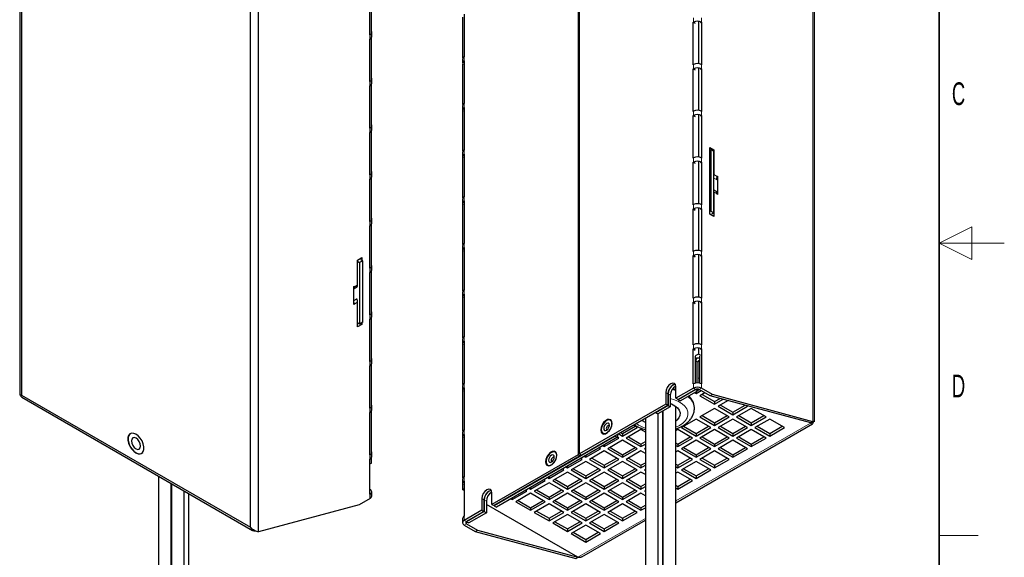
# Model space of a CAD drawing. Header units: millimetres. Extents: x 5 to 418, y 2 to 292.
# Tile 11 of 20: x 267 to 418, y 99 to 182. Entities that reach past the tile are written whole.
import ezdxf

# ---------------------------------------------------------------- set-up
doc = ezdxf.new("R2010")
doc.units = ezdxf.units.MM
doc.layers.add('SLD-0', color=7, linetype='Continuous')
doc.styles.add('SLDTEXTSTYLE0', font='TXT', dxfattribs={"width": 0.605})

msp = doc.modelspace()

# ---------------------------------------------------------------- linework, layer by layer
at = {"color": 7, "linetype": 'Continuous', "lineweight": 25}
for p, q in [((352.4499, 223.3808), (352.4499, 114.6829)), ((352.6758, 114.8133), (352.6758, 223.5112)), ((266.5789, 219.8176), (266.5789, 123.8577)), ((266.8367, 219.0992), (266.8367, 123.8579)), ((388.8267, 119.7614), (388.8267, 215.7213)), ((302.0789, 103.513), (302.0789, 198.7543)), ((303.3234, 102.7944), (303.3234, 199.4729)), ((320.4495, 179.3109), (320.4495, 185.8432)), ((320.6618, 179.5967), (320.6618, 186.0267)), ((334.7438, 175.7661), (334.7438, 182.0328)), ((334.9561, 182.4819), (334.9561, 175.9496)), ((370.1696, 181.2535), (370.1839, 181.2618)), ((370.1696, 174.7212), (370.1696, 181.2535)), ((370.1696, 181.2535), (370.4524, 181.0903)), ((370.9476, 181.3761), (370.9476, 174.8717)), ((371.4428, 181.2535), (371.3014, 181.1719)), ((371.4285, 181.2618), (371.4428, 181.2535)), ((371.4428, 181.2535), (371.4428, 174.7212)), ((320.4638, 179.3191), (320.4495, 179.3274)), ((320.4638, 179.3191), (320.4495, 179.3109)), ((320.4638, 178.6659), (320.4638, 179.3191)), ((320.6618, 172.4112), (320.6618, 178.8411)), ((320.7216, 179.0251), (320.7216, 179.6784)), ((320.4495, 178.6576), (320.4638, 178.6659)), ((320.4495, 172.1253), (320.4495, 178.6576)), ((334.9561, 175.9496), (334.9417, 175.9413)), ((334.684, 175.5821), (334.684, 174.9288)), ((334.7438, 168.5805), (334.7438, 174.8472)), ((334.9417, 175.2881), (334.9561, 175.2963)), ((334.9561, 175.2963), (334.9561, 168.764)), ((370.1839, 174.7295), (370.1696, 174.7212)), ((370.9476, 174.1906), (370.9476, 167.6861)), ((371.4428, 174.7212), (371.4285, 174.7295)), ((370.1696, 174.068), (370.1839, 174.0763)), ((370.1696, 167.5357), (370.1696, 174.068)), ((370.1696, 174.068), (370.4524, 173.9047)), ((371.4428, 174.068), (371.3014, 173.9863)), ((371.4285, 174.0763), (371.4428, 174.068)), ((371.4428, 174.068), (371.4428, 167.5357)), ((320.4638, 172.1336), (320.4495, 172.1419)), ((320.4638, 172.1336), (320.4495, 172.1253)), ((320.4495, 171.4721), (320.4638, 171.4804)), ((320.4495, 164.9397), (320.4495, 171.4721)), ((320.4638, 171.4804), (320.4638, 172.1336)), ((320.6618, 165.2256), (320.6618, 171.6556)), ((320.7216, 171.8396), (320.7216, 172.4928)), ((334.684, 168.3965), (334.684, 167.7433)), ((334.9561, 168.764), (334.9417, 168.7557)), ((334.9417, 168.1025), (334.9561, 168.1108)), ((334.9561, 168.1108), (334.9561, 161.5784)), ((334.7438, 161.395), (334.7438, 167.6616)), ((370.1839, 167.5439), (370.1696, 167.5357)), ((370.1696, 166.8824), (370.1839, 166.8907)), ((370.1696, 160.3501), (370.1696, 166.8824)), ((370.1696, 166.8824), (370.4524, 166.7191)), ((370.9476, 167.005), (370.9476, 160.5006)), ((371.4428, 166.8824), (371.3014, 166.8008)), ((371.4428, 167.5357), (371.4285, 167.5439)), ((371.4285, 166.8907), (371.4428, 166.8824)), ((371.4428, 166.8824), (371.4428, 160.3501)), ((320.7216, 164.654), (320.7216, 165.3072)), ((320.4638, 164.948), (320.4495, 164.9563)), ((320.4638, 164.948), (320.4495, 164.9397)), ((320.4495, 164.2865), (320.4638, 164.2948)), ((320.4495, 157.7542), (320.4495, 164.2865)), ((320.4638, 164.2948), (320.4638, 164.948)), ((320.6618, 158.04), (320.6618, 164.47)), ((334.684, 161.2109), (334.684, 160.5577)), ((334.9561, 161.5784), (334.9417, 161.5702)), ((334.9417, 160.9169), (334.9561, 160.9252)), ((334.9561, 160.9252), (334.9561, 154.3929)), ((372.7014, 161.9915), (373.352, 161.6159)), ((372.7014, 151.7031), (372.7014, 161.9915)), ((372.7014, 161.5832), (372.8429, 161.6648)), ((372.8429, 161.6648), (372.8429, 152.193)), ((372.8429, 161.6648), (373.3237, 161.3873)), ((373.352, 161.6159), (373.2106, 161.5343)), ((373.3237, 151.9154), (373.3237, 161.3873)), ((373.352, 161.6159), (373.352, 157.7988)), ((334.7438, 154.2094), (334.7438, 160.4761)), ((370.1839, 160.3584), (370.1696, 160.3501)), ((370.1696, 159.6969), (370.1839, 159.7051)), ((370.1696, 153.1645), (370.1696, 159.6969)), ((370.1696, 159.6969), (370.4524, 159.5336)), ((370.9476, 159.8194), (370.9476, 153.315)), ((371.4428, 159.6969), (371.3014, 159.6152)), ((371.4428, 160.3501), (371.4285, 160.3584)), ((371.4285, 159.7051), (371.4428, 159.6969)), ((371.4428, 159.6969), (371.4428, 153.1645)), ((320.4638, 157.7625), (320.4495, 157.7707)), ((320.4638, 157.7625), (320.4495, 157.7542)), ((320.4638, 157.1092), (320.4638, 157.7625)), ((320.7216, 157.4685), (320.7216, 158.1217)), ((373.9177, 157.5333), (373.8467, 157.4923)), ((373.847, 157.5741), (373.9177, 157.5333)), ((373.847, 157.5131), (373.847, 157.5741)), ((373.9177, 157.5333), (373.9177, 154.757)), ((320.4495, 157.101), (320.4638, 157.1092)), ((320.4495, 150.5686), (320.4495, 157.101)), ((320.6618, 150.8545), (320.6618, 157.2844)), ((373.7055, 156.9709), (373.7314, 157.0293)), ((373.352, 155.1446), (373.352, 151.3275)), ((373.7314, 155.2092), (373.7055, 155.2377)), ((373.847, 154.7978), (373.847, 154.8588)), ((373.9177, 154.757), (373.847, 154.7978)), ((334.684, 154.0254), (334.684, 153.3722)), ((334.7438, 147.0238), (334.7438, 153.2905)), ((334.9561, 154.3929), (334.9417, 154.3846)), ((334.9417, 153.7314), (334.9561, 153.7397)), ((334.9561, 153.7397), (334.9561, 147.2073)), ((370.1839, 153.1728), (370.1696, 153.1645)), ((371.4428, 153.1645), (371.4285, 153.1728)), ((370.1696, 152.5113), (370.1839, 152.5196)), ((370.1696, 145.979), (370.1696, 152.5113)), ((370.1696, 152.5113), (370.4524, 152.348)), ((370.9476, 152.6339), (370.9476, 146.1295)), ((371.4428, 152.5113), (371.3014, 152.4297)), ((371.4285, 152.5196), (371.4428, 152.5113)), ((371.4428, 152.5113), (371.4428, 145.979)), ((372.8429, 152.193), (372.7014, 152.1113)), ((373.352, 151.3275), (372.7014, 151.7031)), ((372.8429, 152.193), (373.3237, 151.9154)), ((373.0409, 151.7521), (373.3237, 151.9154)), ((320.4638, 150.5769), (320.4495, 150.5852)), ((320.4638, 150.5769), (320.4495, 150.5686)), ((320.4495, 149.9154), (320.4638, 149.9237)), ((320.4495, 143.3831), (320.4495, 149.9154)), ((320.4638, 149.9237), (320.4638, 150.5769)), ((320.6618, 143.6689), (320.6618, 150.0989)), ((320.7216, 150.2829), (320.7216, 150.9361)), ((334.9561, 147.2073), (334.9417, 147.199)), ((334.684, 146.8398), (334.684, 146.1866)), ((334.7438, 139.8383), (334.7438, 146.105)), ((334.9417, 146.5458), (334.9561, 146.5541)), ((334.9561, 146.5541), (334.9561, 140.0218)), ((370.1839, 145.9873), (370.1696, 145.979)), ((370.9476, 145.4483), (370.9476, 138.9439)), ((371.4428, 145.979), (371.4285, 145.9873)), ((318.5403, 144.6489), (319.1909, 145.0244)), ((318.5403, 140.8318), (318.5403, 144.6489)), ((318.5686, 144.4202), (318.8514, 144.2569)), ((319.3323, 144.5345), (318.8514, 144.2569)), ((318.8514, 144.2569), (318.8514, 134.7851)), ((319.3323, 144.5345), (319.0494, 144.6978)), ((319.1909, 145.0244), (319.1909, 144.6162)), ((319.3323, 135.0627), (319.3323, 144.5345)), ((370.1696, 145.3257), (370.1839, 145.334)), ((370.1696, 138.7934), (370.1696, 145.3257)), ((370.1696, 145.3257), (370.4524, 145.1625)), ((371.4428, 145.3257), (371.3014, 145.2441)), ((371.4285, 145.334), (371.4428, 145.3257)), ((371.4428, 145.3257), (371.4428, 138.7934)), ((320.4638, 143.3913), (320.4495, 143.3996)), ((320.4638, 143.3913), (320.4495, 143.3831)), ((320.4495, 142.7298), (320.4638, 142.7381)), ((320.4495, 136.1975), (320.4495, 142.7298)), ((320.4638, 142.7381), (320.4638, 143.3913)), ((320.6618, 136.4834), (320.6618, 142.9133)), ((320.7216, 143.0973), (320.7216, 143.7506)), ((318.0453, 140.5461), (318.5403, 140.8318)), ((317.9746, 140.5662), (318.0453, 140.6071)), ((317.9746, 137.79), (317.9746, 140.5662)), ((317.9746, 140.2216), (318.4248, 140.4814)), ((318.0453, 140.6071), (318.0453, 140.5461)), ((318.4248, 140.4814), (318.3989, 140.4529)), ((334.684, 139.6543), (334.684, 139.001)), ((334.9561, 140.0218), (334.9417, 140.0135)), ((334.9417, 139.3603), (334.9561, 139.3685)), ((334.9561, 139.3685), (334.9561, 132.8362)), ((317.9746, 138.4015), (318.4248, 138.6614)), ((318.0453, 137.8308), (317.9746, 137.8716)), ((318.0453, 137.8308), (317.9746, 137.79)), ((318.0453, 137.8918), (318.5403, 138.1776)), ((318.0453, 137.8918), (318.0453, 137.8308)), ((318.3989, 138.7197), (318.4248, 138.6614)), ((318.5403, 134.3605), (318.5403, 138.1776)), ((334.7438, 132.6527), (334.7438, 138.9194)), ((370.1839, 138.8017), (370.1696, 138.7934)), ((370.1696, 138.1402), (370.1839, 138.1485)), ((370.1696, 131.6079), (370.1696, 138.1402)), ((370.1696, 138.1402), (370.4524, 137.9769)), ((370.9476, 138.2628), (370.9476, 131.7583)), ((371.4428, 138.1402), (371.3014, 138.0585)), ((371.4428, 138.7934), (371.4285, 138.8017)), ((371.4285, 138.1485), (371.4428, 138.1402)), ((371.4428, 138.1402), (371.4428, 131.6079)), ((320.7216, 135.9118), (320.7216, 136.565)), ((318.8514, 134.7851), (318.5686, 134.9484)), ((319.3323, 135.0627), (318.8514, 134.7851)), ((319.1909, 134.736), (319.0494, 134.8177)), ((319.1909, 134.981), (319.1909, 134.736)), ((320.4638, 136.2058), (320.4495, 136.2141)), ((320.4638, 136.2058), (320.4495, 136.1975)), ((320.4495, 135.5443), (320.4638, 135.5526)), ((320.4495, 129.012), (320.4495, 135.5443)), ((320.4638, 135.5526), (320.4638, 136.2058)), ((320.6618, 129.2978), (320.6618, 135.7278)), ((319.1909, 134.736), (318.5403, 134.3605)), ((334.684, 132.4687), (334.684, 131.8155)), ((334.9561, 132.8362), (334.9417, 132.8279)), ((334.9417, 132.1747), (334.9561, 132.183)), ((334.9561, 132.183), (334.9561, 125.6507)), ((334.7438, 125.4672), (334.7438, 131.7338)), ((370.1839, 131.6161), (370.1696, 131.6079)), ((370.1696, 130.9546), (370.1839, 130.9629)), ((370.1696, 125.5655), (370.1696, 130.9546)), ((370.1696, 130.9546), (370.4524, 130.7913)), ((370.9476, 131.0772), (370.9476, 130.179)), ((371.4428, 130.9546), (371.3014, 130.873)), ((371.4428, 131.6079), (371.4285, 131.6161)), ((371.4285, 130.9629), (371.4428, 130.9546)), ((371.4428, 130.9546), (371.4428, 125.5655)), ((320.4638, 129.0202), (320.4495, 129.0285)), ((320.4638, 129.0202), (320.4495, 129.012)), ((320.4638, 128.367), (320.4638, 129.0202)), ((320.7216, 128.7262), (320.7216, 129.3794)), ((370.9476, 130.179), (370.4524, 129.8932)), ((370.509, 125.6927), (370.509, 129.8605)), ((370.7341, 129.5204), (370.509, 129.3904)), ((370.5518, 129.1174), (370.5518, 125.7009)), ((370.8913, 128.9215), (370.8913, 125.7202)), ((371.3014, 129.9748), (370.9476, 130.179)), ((371.1034, 129.8605), (371.1034, 125.6927)), ((320.4495, 128.3587), (320.4638, 128.367)), ((320.4495, 121.8264), (320.4495, 128.3587)), ((320.6618, 122.1122), (320.6618, 128.5422)), ((371.1034, 126.4152), (370.8913, 126.5377)), ((334.684, 125.2832), (334.684, 124.6299)), ((334.7438, 118.2816), (334.7438, 124.5483)), ((334.9561, 125.6507), (334.9417, 125.6424)), ((334.9417, 124.9891), (334.9561, 124.9974)), ((334.9561, 124.9974), (334.9561, 118.4651)), ((365.927, 124.2594), (365.927, 122.463)), ((367.0173, 124.846), (367.4826, 124.7195)), ((367.4826, 123.3611), (367.4826, 125.1574)), ((370.1839, 124.9205), (367.4826, 123.3611)), ((370.5234, 124.7246), (367.822, 123.1651)), ((370.5518, 124.7081), (367.8507, 123.1488)), ((370.8913, 124.5122), (368.1901, 122.9528)), ((370.1839, 125.5737), (370.1696, 125.5655)), ((370.3828, 124.2187), (370.6084, 124.0884)), ((370.5518, 124.7395), (370.5518, 124.7081)), ((370.5518, 124.7081), (370.8913, 124.5122)), ((370.6084, 124.0884), (371.3997, 124.5452)), ((370.6084, 124.3489), (370.6084, 124.0884)), ((370.8913, 124.7869), (370.8913, 124.5122)), ((370.8913, 124.6436), (371.0588, 124.7404)), ((372.7863, 123.7448), (371.089, 124.7246)), ((371.9654, 124.2187), (371.1741, 123.7619)), ((371.4428, 125.5655), (371.4285, 125.5737)), ((373.1257, 123.9407), (371.4285, 124.9205)), ((266.8367, 123.8579), (302.0789, 103.513)), ((266.8845, 123.5326), (302.3955, 103.0326)), ((366.2664, 124.0635), (366.2664, 122.2671)), ((366.2951, 124.0471), (366.2951, 122.2507)), ((366.6345, 123.8512), (366.6345, 122.0548)), ((367.822, 123.1651), (367.4826, 123.3611)), ((367.8507, 123.1488), (367.8507, 123.1817)), ((367.8507, 123.1488), (368.1901, 122.9528)), ((371.1741, 123.7619), (373.4368, 122.4556)), ((371.5136, 123.9578), (373.4368, 122.8475)), ((373.1257, 123.9407), (372.7863, 123.7448)), ((388.2295, 119.5655), (372.7863, 123.7448)), ((388.5689, 119.7615), (373.1257, 123.9407)), ((373.4368, 122.8475), (374.2874, 123.3385)), ((373.4368, 122.4556), (374.7496, 123.2135)), ((373.4368, 122.8475), (373.4368, 122.4556)), ((375.5199, 123.005), (374.0025, 122.129)), ((320.4638, 121.8347), (320.4495, 121.843)), ((320.4638, 121.8347), (320.4495, 121.8264)), ((320.4495, 121.1732), (320.4638, 121.1814)), ((320.4495, 114.6408), (320.4495, 121.1732)), ((320.4638, 121.1814), (320.4638, 121.8347)), ((320.6618, 114.9267), (320.6618, 121.3566)), ((320.7216, 121.5407), (320.7216, 122.1939)), ((365.927, 122.463), (352.6758, 114.8133)), ((366.2664, 122.2671), (353.0152, 114.6173)), ((366.2951, 122.2507), (364.3859, 121.1486)), ((364.3859, 121.1486), (364.3859, 121.1815)), ((364.3859, 121.1486), (364.7253, 120.9526)), ((366.6345, 122.0548), (364.7253, 120.9526)), ((365.484, 94.6914), (365.484, 121.3906)), ((365.5081, 121.4045), (365.5081, 94.6828)), ((366.2664, 122.2671), (365.927, 122.463)), ((366.2951, 122.2507), (366.6345, 122.0548)), ((367.4681, 94.2882), (367.4681, 122.127)), ((370.3516, 121.8025), (370.3516, 121.9658)), ((373.4368, 121.8025), (371.1741, 120.4962)), ((375.6996, 120.4962), (373.4368, 121.8025)), ((374.0025, 122.129), (376.2653, 120.8228)), ((374.342, 122.325), (376.2653, 121.2147)), ((376.2653, 121.2147), (378.1388, 122.2963)), ((376.2653, 120.8228), (378.528, 122.129)), ((376.2653, 121.2147), (376.2653, 120.8228)), ((379.0937, 121.8025), (376.831, 120.4962)), ((378.528, 122.129), (378.3262, 122.2456)), ((381.3564, 120.4962), (379.0937, 121.8025)), ((362.7978, 120.2647), (362.7978, 95.3656)), ((364.7578, 94.971), (364.7578, 120.9714)), ((370.6084, 120.1697), (368.3457, 118.8634)), ((372.8712, 118.8634), (370.6084, 120.1697)), ((371.1741, 120.4962), (373.4368, 119.19)), ((371.5136, 120.6922), (373.4368, 119.5819)), ((373.4368, 119.5819), (375.3601, 120.6922)), ((373.4368, 119.19), (375.6996, 120.4962)), ((376.2653, 120.1697), (374.0025, 118.8634)), ((378.528, 118.8634), (376.2653, 120.1697)), ((376.831, 120.4962), (379.0937, 119.19)), ((377.1704, 120.6922), (379.0937, 119.5819)), ((379.0937, 119.5819), (381.017, 120.6922)), ((379.0937, 119.19), (381.3564, 120.4962)), ((381.9221, 120.1697), (379.6594, 118.8634)), ((384.1849, 118.8634), (381.9221, 120.1697)), ((388.5689, 119.7615), (388.2295, 119.5655)), ((388.72, 119.7613), (388.7186, 119.7615)), ((334.9561, 118.4651), (334.9417, 118.4568)), ((359.2947, 117.9491), (361.218, 119.0594)), ((359.2947, 117.5572), (361.5574, 118.8634)), ((362.1231, 118.5369), (359.8604, 117.2306)), ((361.5574, 118.8634), (360.9639, 119.206)), ((362.7978, 118.1474), (362.1231, 118.5369)), ((367.4681, 107.2826), (388.5211, 119.4363)), ((367.78, 118.5369), (367.4681, 118.3568)), ((370.0427, 117.2306), (367.78, 118.5369)), ((368.3457, 118.8634), (370.6084, 117.5572)), ((368.6851, 119.0594), (370.6084, 117.9491)), ((370.6084, 117.9491), (372.5317, 119.0594)), ((370.6084, 117.5572), (372.8712, 118.8634)), ((373.4368, 118.5369), (371.1741, 117.2306)), ((373.4368, 119.5819), (373.4368, 119.19)), ((375.6996, 117.2306), (373.4368, 118.5369)), ((374.0025, 118.8634), (376.2653, 117.5572)), ((374.342, 119.0594), (376.2653, 117.9491)), ((376.2653, 117.9491), (378.1885, 119.0594)), ((376.2653, 117.5572), (378.528, 118.8634)), ((379.0937, 118.5369), (376.831, 117.2306)), ((379.0937, 119.5819), (379.0937, 119.19)), ((381.3564, 117.2306), (379.0937, 118.5369)), ((379.6594, 118.8634), (381.9221, 117.5572)), ((379.9988, 119.0594), (381.9221, 117.9491)), ((381.9221, 117.9491), (383.8454, 119.0594)), ((381.9221, 117.5572), (384.1849, 118.8634)), ((388.1763, 119.5799), (388.2154, 119.5574)), ((388.2154, 119.5574), (388.2154, 119.5694)), ((283.6582, 117.9485), (283.6, 117.9149)), ((334.684, 118.0976), (334.684, 117.4444)), ((334.7438, 111.096), (334.7438, 117.3627)), ((334.9417, 117.8036), (334.9561, 117.8119)), ((334.9561, 117.8119), (334.9561, 111.2795)), ((358.1633, 117.5564), (339.5664, 106.8206)), ((358.5027, 117.3605), (339.9058, 106.6247)), ((356.4663, 115.9243), (358.729, 117.2306)), ((359.2947, 116.904), (357.032, 115.5978)), ((358.1633, 117.5893), (358.1633, 117.5564)), ((358.1633, 117.5564), (358.5027, 117.3605)), ((358.5027, 117.7852), (358.5027, 117.3605)), ((358.729, 117.2306), (358.5027, 117.3612)), ((358.7012, 117.8998), (359.2947, 117.5572)), ((359.0407, 118.0958), (359.2947, 117.9491)), ((359.2947, 117.9491), (359.2947, 117.5572)), ((361.5574, 115.5978), (359.2947, 116.904)), ((359.8604, 117.2306), (362.1231, 115.9243)), ((360.1999, 117.4266), (362.1231, 116.3163)), ((362.1231, 116.3163), (362.7978, 116.7057)), ((365.5081, 116.5828), (365.484, 116.5967)), ((367.78, 116.3163), (369.7033, 117.4266)), ((367.78, 115.9243), (370.0427, 117.2306)), ((370.6084, 116.904), (368.3457, 115.5978)), ((370.6084, 117.9491), (370.6084, 117.5572)), ((372.8712, 115.5978), (370.6084, 116.904)), ((371.1741, 117.2306), (373.4368, 115.9243)), ((371.5136, 117.4266), (373.4368, 116.3163)), ((373.4368, 116.3163), (375.3601, 117.4266)), ((373.4368, 115.9243), (375.6996, 117.2306)), ((376.2653, 116.904), (374.0025, 115.5978)), ((376.2653, 117.9491), (376.2653, 117.5572)), ((378.528, 115.5978), (376.2653, 116.904)), ((376.831, 117.2306), (379.0937, 115.9243)), ((377.1704, 117.4266), (379.0937, 116.3163)), ((379.0937, 116.3163), (381.017, 117.4266)), ((379.0937, 115.9243), (381.3564, 117.2306)), ((381.9221, 117.9491), (381.9221, 117.5572)), ((353.6378, 114.2915), (355.9006, 115.5978)), ((356.4663, 115.2712), (354.2035, 113.965)), ((355.9006, 115.5978), (355.675, 115.728)), ((356.2407, 116.0546), (356.4663, 115.9243)), ((356.4663, 116.1848), (356.4663, 115.9243)), ((358.729, 113.965), (356.4663, 115.2712)), ((357.032, 115.5978), (359.2947, 114.2915)), ((357.3714, 115.7938), (359.2947, 114.6835)), ((359.2947, 114.6835), (361.218, 115.7938)), ((359.2947, 114.2915), (361.5574, 115.5978)), ((362.1231, 115.2712), (359.8604, 113.965)), ((362.1231, 116.3163), (362.1231, 115.9243)), ((362.1231, 115.9243), (362.7978, 116.3138)), ((362.7978, 114.8818), (362.1231, 115.2712)), ((362.7978, 115.6607), (362.6888, 115.5978)), ((362.6888, 115.5978), (362.7978, 115.5349)), ((367.4681, 116.4963), (367.78, 116.3163)), ((367.4681, 116.1044), (367.78, 115.9243)), ((367.78, 115.2712), (367.4681, 115.0912)), ((367.78, 116.3163), (367.78, 115.9243)), ((370.0427, 113.965), (367.78, 115.2712)), ((368.3457, 115.5978), (370.6084, 114.2915)), ((368.6851, 115.7938), (370.6084, 114.6835)), ((370.6084, 114.6835), (372.5317, 115.7938)), ((370.6084, 114.2915), (372.8712, 115.5978)), ((373.4368, 115.2712), (371.1741, 113.965)), ((373.4368, 116.3163), (373.4368, 115.9243)), ((375.6996, 113.965), (373.4368, 115.2712)), ((374.0025, 115.5978), (376.2653, 114.2915)), ((374.342, 115.7938), (376.2653, 114.6835)), ((376.2653, 114.6835), (378.1885, 115.7938)), ((376.2653, 114.2915), (378.528, 115.5978)), ((379.0937, 116.3163), (379.0937, 115.9243)), ((285.3438, 114.8941), (285.4021, 114.9278)), ((320.4638, 114.6491), (320.4495, 114.6574)), ((320.4638, 114.6491), (320.4495, 114.6408)), ((320.4495, 113.9876), (320.4638, 113.9959)), ((320.4495, 108.5984), (320.4495, 113.9876)), ((320.4638, 113.9959), (320.4638, 114.6491)), ((320.6618, 113.3753), (320.6618, 114.1711)), ((320.7216, 114.3551), (320.7216, 115.0083)), ((352.4499, 114.6829), (339.1987, 107.0331)), ((352.7893, 114.4869), (339.5381, 106.8372)), ((350.8094, 112.6587), (353.0722, 113.965)), ((353.6378, 113.6384), (351.3751, 112.3321)), ((352.4499, 114.6829), (352.7893, 114.4869)), ((352.6758, 114.8133), (353.0152, 114.6173)), ((352.7893, 114.7477), (352.7893, 114.4869)), ((353.0722, 113.965), (352.8466, 114.0952)), ((353.4122, 114.4218), (353.6378, 114.2915)), ((353.6378, 114.552), (353.6378, 114.2915)), ((355.9006, 112.3321), (353.6378, 113.6384)), ((354.2035, 113.965), (356.4663, 112.6587)), ((354.543, 114.1609), (356.4663, 113.0507)), ((356.4663, 113.0507), (358.3896, 114.1609)), ((356.4663, 112.6587), (358.729, 113.965)), ((359.2947, 113.6384), (357.032, 112.3321)), ((359.2947, 114.6835), (359.2947, 114.2915)), ((361.5574, 112.3321), (359.2947, 113.6384)), ((359.8604, 113.965), (362.1231, 112.6587)), ((360.1999, 114.1609), (362.1231, 113.0507)), ((365.484, 114.9908), (365.5081, 115.0047)), ((365.484, 114.5989), (365.5081, 114.6128)), ((367.78, 113.0507), (369.7033, 114.1609)), ((367.78, 112.6587), (370.0427, 113.965)), ((370.6084, 113.6384), (368.3457, 112.3321)), ((370.6084, 114.6835), (370.6084, 114.2915)), ((372.8712, 112.3321), (370.6084, 113.6384)), ((371.1741, 113.965), (373.4368, 112.6587)), ((371.5136, 114.1609), (373.4368, 113.0507)), ((373.4368, 113.0507), (375.3601, 114.1609)), ((373.4368, 112.6587), (375.6996, 113.965)), ((376.2653, 114.6835), (376.2653, 114.2915)), ((320.4495, 113.2527), (320.6618, 113.3753)), ((347.981, 111.0259), (350.2437, 112.3321)), ((350.2437, 112.3321), (350.0181, 112.4624)), ((350.5838, 112.789), (350.8094, 112.6587)), ((350.8094, 112.9192), (350.8094, 112.6587)), ((351.3751, 112.3321), (353.6378, 111.0259)), ((351.7146, 112.5281), (353.6378, 111.4178)), ((353.6378, 111.4178), (355.5611, 112.5281)), ((353.6378, 111.0259), (355.9006, 112.3321)), ((356.4663, 113.0507), (356.4663, 112.6587)), ((357.032, 112.3321), (359.2947, 111.0259)), ((357.3714, 112.5281), (359.2947, 111.4178)), ((359.2947, 111.4178), (361.218, 112.5281)), ((359.2947, 111.0259), (361.5574, 112.3321)), ((362.1231, 113.0507), (362.7978, 113.4401)), ((362.1231, 113.0507), (362.1231, 112.6587)), ((362.1231, 112.6587), (362.7978, 113.0482)), ((362.7978, 112.395), (362.6888, 112.3321)), ((362.6888, 112.3321), (362.7978, 112.2693)), ((365.5081, 113.3171), (365.484, 113.331)), ((367.4681, 113.2307), (367.78, 113.0507)), ((367.4681, 112.8388), (367.78, 112.6587)), ((367.78, 113.0507), (367.78, 112.6587)), ((368.3457, 112.3321), (370.6084, 111.0259)), ((368.6851, 112.5281), (370.6084, 111.4178)), ((370.6084, 111.4178), (372.5317, 112.5281)), ((370.6084, 111.0259), (372.8712, 112.3321)), ((373.4368, 113.0507), (373.4368, 112.6587)), ((287.9375, 111.3789), (287.9375, 93.6545)), ((334.684, 110.912), (334.684, 110.2588)), ((334.9561, 111.2795), (334.9417, 111.2713)), ((334.9417, 110.618), (334.9561, 110.6263)), ((334.9561, 110.6263), (334.9561, 105.2371)), ((345.1526, 109.3931), (347.4153, 110.6993)), ((347.4153, 110.6993), (347.1897, 110.8296)), ((347.7554, 111.1561), (347.981, 111.0259)), ((347.981, 111.2864), (347.981, 111.0259)), ((350.8094, 112.0056), (348.5467, 110.6993)), ((348.5467, 110.6993), (350.8094, 109.3931)), ((348.8861, 110.8953), (350.8094, 109.785)), ((353.0722, 110.6993), (350.8094, 112.0056)), ((350.8094, 109.785), (352.7327, 110.8953)), ((350.8094, 109.3931), (353.0722, 110.6993)), ((353.6378, 111.4178), (353.6378, 111.0259)), ((356.4663, 112.0056), (354.2035, 110.6993)), ((354.2035, 110.6993), (356.4663, 109.3931)), ((354.543, 110.8953), (356.4663, 109.785)), ((358.729, 110.6993), (356.4663, 112.0056)), ((356.4663, 109.785), (358.3896, 110.8953)), ((356.4663, 109.3931), (358.729, 110.6993)), ((359.2947, 111.4178), (359.2947, 111.0259)), ((362.1231, 112.0056), (359.8604, 110.6993)), ((359.8604, 110.6993), (362.1231, 109.3931)), ((360.1999, 110.8953), (362.1231, 109.785)), ((362.7978, 111.6161), (362.1231, 112.0056)), ((365.484, 111.7252), (365.5081, 111.7391)), ((365.484, 111.3333), (365.5081, 111.3472)), ((367.78, 112.0056), (367.4681, 111.8255)), ((370.0427, 110.6993), (367.78, 112.0056)), ((367.78, 109.785), (369.7033, 110.8953)), ((367.78, 109.3931), (370.0427, 110.6993)), ((370.6084, 111.4178), (370.6084, 111.0259)), ((289.8975, 93.2599), (289.8975, 110.2475)), ((289.9216, 110.2336), (289.9216, 93.2513)), ((291.8816, 92.657), (291.8816, 109.1021)), ((320.4495, 109.3334), (320.4638, 109.3251)), ((320.4638, 109.3251), (320.4495, 109.3169)), ((334.7438, 109.279), (334.7438, 110.1772)), ((334.9561, 109.4015), (334.7438, 109.279)), ((334.9561, 109.1564), (334.7438, 109.279)), ((342.3241, 107.7603), (344.5869, 109.0665)), ((344.5869, 109.0665), (344.3613, 109.1968)), ((344.927, 109.5233), (345.1526, 109.3931)), ((345.1526, 109.6536), (345.1526, 109.3931)), ((347.981, 110.3728), (345.7183, 109.0665)), ((345.7183, 109.0665), (347.981, 107.7603)), ((346.0577, 109.2625), (347.981, 108.1522)), ((350.2437, 109.0665), (347.981, 110.3728)), ((347.981, 108.1522), (349.9043, 109.2625)), ((347.981, 107.7603), (350.2437, 109.0665)), ((350.8094, 109.785), (350.8094, 109.3931)), ((353.6378, 110.3728), (351.3751, 109.0665)), ((351.3751, 109.0665), (353.6378, 107.7603)), ((351.7146, 109.2625), (353.6378, 108.1522)), ((355.9006, 109.0665), (353.6378, 110.3728)), ((353.6378, 108.1522), (355.5611, 109.2625)), ((353.6378, 107.7603), (355.9006, 109.0665)), ((356.4663, 109.785), (356.4663, 109.3931)), ((359.2947, 110.3728), (357.032, 109.0665)), ((357.032, 109.0665), (359.2947, 107.7603)), ((357.3714, 109.2625), (359.2947, 108.1522)), ((361.5574, 109.0665), (359.2947, 110.3728)), ((359.2947, 108.1522), (361.218, 109.2625)), ((359.2947, 107.7603), (361.5574, 109.0665)), ((362.1231, 109.785), (362.7978, 110.1745)), ((362.1231, 109.785), (362.1231, 109.3931)), ((362.1231, 109.3931), (362.7978, 109.7825)), ((362.7978, 109.1294), (362.6888, 109.0665)), ((362.6888, 109.0665), (362.7978, 109.0036)), ((365.5081, 110.0515), (365.484, 110.0654)), ((367.4681, 109.9651), (367.78, 109.785)), ((367.4681, 109.5731), (367.78, 109.3931)), ((367.78, 109.785), (367.78, 109.3931)), ((292.6078, 92.5771), (292.6078, 108.6828)), ((320.4638, 107.9535), (318.7666, 106.9737)), ((320.4638, 108.6067), (320.4495, 108.615)), ((320.4638, 108.6067), (320.4495, 108.5984)), ((320.4638, 107.9535), (320.4638, 108.6067)), ((320.7216, 108.3127), (320.7216, 108.9659)), ((337.6431, 107.9315), (337.6431, 106.1351)), ((337.9825, 107.7355), (337.9825, 105.9391)), ((338.0108, 107.719), (338.0108, 105.9226)), ((338.3502, 107.523), (338.3502, 105.7266)), ((339.1987, 107.0331), (339.1987, 108.8295)), ((342.0985, 107.8905), (342.3241, 107.7603)), ((342.3241, 108.0207), (342.3241, 107.7603)), ((345.1526, 108.74), (342.8898, 107.4337)), ((343.2293, 107.6297), (345.1526, 106.5194)), ((347.4153, 107.4337), (345.1526, 108.74)), ((345.1526, 106.5194), (347.0758, 107.6297)), ((347.981, 108.1522), (347.981, 107.7603)), ((350.8094, 108.74), (348.5467, 107.4337)), ((348.8861, 107.6297), (350.8094, 106.5194)), ((353.0722, 107.4337), (350.8094, 108.74)), ((350.8094, 106.5194), (352.7327, 107.6297)), ((353.6378, 108.1522), (353.6378, 107.7603)), ((356.4663, 108.74), (354.2035, 107.4337)), ((354.543, 107.6297), (356.4663, 106.5194)), ((358.729, 107.4337), (356.4663, 108.74)), ((356.4663, 106.5194), (358.3896, 107.6297)), ((359.2947, 108.1522), (359.2947, 107.7603)), ((362.1231, 108.74), (359.8604, 107.4337)), ((360.1999, 107.6297), (362.1231, 106.5194)), ((362.7978, 108.3505), (362.1231, 108.74)), ((365.484, 108.4596), (365.5081, 108.4735)), ((365.484, 108.0676), (365.5081, 108.0815)), ((318.7666, 106.9737), (303.3234, 102.7944)), ((337.6431, 106.1351), (334.9417, 104.5756)), ((337.6431, 106.1351), (337.9825, 105.9391)), ((352.4358, 98.9022), (338.3502, 107.0337)), ((339.1987, 107.0331), (339.5381, 106.8372)), ((339.5664, 106.8206), (339.5664, 106.8535)), ((339.5664, 106.8206), (339.9058, 106.6247)), ((342.8898, 107.4337), (345.1526, 106.1274)), ((345.1526, 106.1274), (347.4153, 107.4337)), ((345.1526, 106.5194), (345.1526, 106.1274)), ((347.981, 107.1071), (345.7183, 105.8009)), ((346.0577, 105.9969), (347.981, 104.8866)), ((350.2437, 105.8009), (347.981, 107.1071)), ((347.981, 104.8866), (349.9043, 105.9969)), ((348.5467, 107.4337), (350.8094, 106.1274)), ((350.8094, 106.1274), (353.0722, 107.4337)), ((350.8094, 106.5194), (350.8094, 106.1274)), ((353.6378, 107.1071), (351.3751, 105.8009)), ((351.7146, 105.9969), (353.6378, 104.8866)), ((355.9006, 105.8009), (353.6378, 107.1071)), ((353.6378, 104.8866), (355.5611, 105.9969)), ((354.2035, 107.4337), (356.4663, 106.1274)), ((356.4663, 106.1274), (358.729, 107.4337)), ((356.4663, 106.5194), (356.4663, 106.1274)), ((359.2947, 107.1071), (357.032, 105.8009)), ((357.3714, 105.9969), (359.2947, 104.8866)), ((361.5574, 105.8009), (359.2947, 107.1071)), ((359.2947, 104.8866), (361.218, 105.9969)), ((359.8604, 107.4337), (362.1231, 106.1274)), ((362.1231, 106.5194), (362.7978, 106.9088)), ((362.1231, 106.5194), (362.1231, 106.1274)), ((362.1231, 106.1274), (362.7978, 106.5169)), ((365.484, 106.1373), (365.5081, 106.1512)), ((334.684, 104.8696), (334.684, 104.2164)), ((334.9561, 105.2371), (334.9417, 105.2289)), ((337.9825, 105.9391), (335.2812, 104.3797)), ((338.0108, 105.9226), (335.3096, 104.3632)), ((338.3502, 105.7266), (335.6491, 104.1673)), ((338.0108, 105.9226), (338.3502, 105.7266)), ((345.7183, 105.8009), (347.981, 104.4946)), ((347.981, 104.4946), (350.2437, 105.8009)), ((347.981, 104.8866), (347.981, 104.4946)), ((350.8094, 105.4743), (348.5467, 104.1681)), ((353.0722, 104.1681), (350.8094, 105.4743)), ((351.3751, 105.8009), (353.6378, 104.4946)), ((353.0101, 98.9363), (362.7978, 104.5865)), ((353.6378, 104.4946), (355.9006, 105.8009)), ((353.6378, 104.8866), (353.6378, 104.4946)), ((356.4663, 105.4743), (354.2035, 104.1681)), ((358.729, 104.1681), (356.4663, 105.4743)), ((357.032, 105.8009), (359.2947, 104.4946)), ((359.2947, 104.4946), (361.5574, 105.8009)), ((359.2947, 104.8866), (359.2947, 104.4946)), ((334.9417, 103.8572), (336.639, 102.8774)), ((335.2812, 104.0531), (336.9784, 103.0733)), ((335.3096, 104.3632), (335.3096, 104.3961)), ((335.3096, 104.3632), (335.6491, 104.1673)), ((336.639, 102.8774), (336.9784, 103.0733)), ((336.9784, 103.0733), (352.4216, 98.8941)), ((348.5467, 104.1681), (350.8094, 102.8618)), ((348.8861, 104.364), (350.8094, 103.2538)), ((350.8094, 103.2538), (352.7327, 104.364)), ((350.8094, 102.8618), (353.0722, 104.1681)), ((350.8094, 103.2538), (350.8094, 102.8618)), ((353.6378, 103.8415), (351.3751, 102.5353)), ((355.9006, 102.5353), (353.6378, 103.8415)), ((354.2035, 104.1681), (356.4663, 102.8618)), ((354.543, 104.364), (356.4663, 103.2538)), ((356.4663, 103.2538), (358.3896, 104.364)), ((356.4663, 102.8618), (358.729, 104.1681)), ((356.4663, 103.2538), (356.4663, 102.8618)), ((336.639, 102.8774), (352.0822, 98.6981)), ((351.3751, 102.5353), (353.6378, 101.229)), ((351.7146, 102.7312), (353.6378, 101.6209)), ((353.6378, 101.6209), (355.5611, 102.7312)), ((353.6378, 101.229), (355.9006, 102.5353)), ((353.6378, 101.6209), (353.6378, 101.229)), ((352.0822, 98.6981), (352.4216, 98.8941)), ((352.4216, 98.8941), (352.4821, 98.9549))]:
    msp.add_line(p, q, dxfattribs=at)
at = {"color": 7, "linetype": 'Continuous', "lineweight": 18}
for p, q in [((388.5689, 216.4399), (388.5689, 119.7615)), ((370.1839, 181.9151), (370.1839, 181.2618)), ((371.4285, 181.9151), (371.4285, 181.2618)), ((370.1839, 181.2618), (370.4668, 181.0985)), ((371.4285, 181.2618), (371.287, 181.1802)), ((334.9417, 175.2881), (334.9417, 175.9413)), ((334.9561, 175.2798), (334.9417, 175.2881)), ((370.1839, 174.7295), (370.1839, 174.0763)), ((371.4285, 174.7295), (371.4285, 174.0763)), ((370.1839, 174.0763), (370.4668, 173.913)), ((371.4285, 174.0763), (371.287, 173.9946)), ((334.9417, 168.1025), (334.9417, 168.7557)), ((334.9561, 168.0942), (334.9417, 168.1025)), ((370.1839, 167.5439), (370.1839, 166.8907)), ((370.1839, 166.8907), (370.4668, 166.7274)), ((371.4285, 166.8907), (371.287, 166.8091)), ((371.4285, 167.5439), (371.4285, 166.8907)), ((334.9417, 160.9169), (334.9417, 161.5702)), ((334.9561, 160.9087), (334.9417, 160.9169)), ((370.1839, 160.3584), (370.1839, 159.7051)), ((370.1839, 159.7051), (370.4668, 159.5419)), ((371.4285, 159.7051), (371.287, 159.6235)), ((371.4285, 160.3584), (371.4285, 159.7051)), ((373.847, 157.5131), (373.352, 157.7988)), ((373.7314, 157.0293), (373.3237, 157.2646)), ((373.7314, 155.2092), (373.3237, 155.4446)), ((373.847, 154.8588), (373.352, 155.1446)), ((334.9417, 153.7314), (334.9417, 154.3846)), ((334.9561, 153.7231), (334.9417, 153.7314)), ((370.1839, 153.1728), (370.1839, 152.5196)), ((371.4285, 153.1728), (371.4285, 152.5196)), ((370.1839, 152.5196), (370.4668, 152.3563)), ((371.4285, 152.5196), (371.287, 152.4379)), ((334.9417, 146.5458), (334.9417, 147.199)), ((334.9561, 146.5375), (334.9417, 146.5458)), ((370.1839, 145.9873), (370.1839, 145.334)), ((371.4285, 145.9873), (371.4285, 145.334)), ((370.1839, 145.334), (370.4668, 145.1707)), ((371.4285, 145.334), (371.287, 145.2524)), ((334.9417, 139.3603), (334.9417, 140.0135)), ((334.9561, 139.352), (334.9417, 139.3603)), ((370.1839, 138.8017), (370.1839, 138.1485)), ((370.1839, 138.1485), (370.4668, 137.9852)), ((371.4285, 138.1485), (371.287, 138.0668)), ((371.4285, 138.8017), (371.4285, 138.1485)), ((334.9417, 132.1747), (334.9417, 132.8279)), ((334.9561, 132.1664), (334.9417, 132.1747)), ((370.1839, 131.6161), (370.1839, 130.9629)), ((370.1839, 130.9629), (370.4668, 130.7996)), ((371.4285, 130.9629), (371.287, 130.8813)), ((371.4285, 131.6161), (371.4285, 130.9629)), ((370.5518, 129.1174), (370.509, 129.0927)), ((370.8913, 128.9215), (370.5518, 129.1174)), ((370.8913, 128.9216), (371.1034, 129.044)), ((334.9417, 124.9891), (334.9417, 125.6424)), ((334.9561, 124.9809), (334.9417, 124.9891)), ((366.2664, 124.0635), (365.927, 124.2594)), ((366.9165, 124.7061), (367.4826, 124.5562)), ((370.1839, 125.5737), (370.1839, 124.9205)), ((370.5234, 124.7246), (370.1839, 124.9205)), ((371.089, 124.7246), (371.4285, 124.9205)), ((371.4285, 125.5737), (371.4285, 124.9205)), ((366.2951, 124.0471), (366.6345, 123.8512)), ((334.9417, 117.8036), (334.9417, 118.4568)), ((388.2154, 119.5574), (367.4681, 107.5802)), ((368.0628, 119.1898), (367.4681, 118.9023)), ((334.9561, 117.7953), (334.9417, 117.8036)), ((334.9417, 110.618), (334.9417, 111.2713)), ((334.9561, 110.6097), (334.9417, 110.618)), ((337.6431, 107.9315), (337.9825, 107.7355)), ((338.0108, 107.719), (338.3502, 107.523)), ((365.5081, 106.4487), (365.484, 106.4348)), ((334.9417, 104.5756), (334.9417, 105.2289)), ((334.9417, 104.5756), (335.2812, 104.3797)), ((362.7978, 104.8841), (352.4358, 98.9022)), ((334.9417, 103.8572), (335.2812, 104.0531)), ((335.2812, 104.0531), (335.2812, 104.3797)), ((352.4216, 98.8941), (352.4216, 98.9104))]:
    msp.add_line(p, q, dxfattribs=at)
at = {"color": 7, "linetype": 'Continuous', "lineweight": 25, "flags": 128}
for points in [[(371.1034, 129.5129), (371.0527, 129.5331), (370.936, 129.5596), (370.8284, 129.5553), (370.7341, 129.5203), (370.6567, 129.4561), (370.5992, 129.3651), (370.5638, 129.2507), (370.5518, 129.1174)], [(371.1034, 129.1153), (371.0659, 129.1225), (371.017, 129.1205), (370.9741, 129.1046), (370.9389, 129.0754), (370.9128, 129.0341), (370.8967, 128.9821), (370.8913, 128.9215)], [(367.4826, 125.1574), (367.4234, 125.467), (367.2548, 125.661), (367.0024, 125.7101), (366.7048, 125.6066), (366.4071, 125.3664), (366.1548, 125.026), (365.9862, 124.6373), (365.927, 124.2594)], [(367.3976, 125.5166), (367.3419, 125.5141), (367.0442, 125.4107), (366.7465, 125.1705), (366.4942, 124.8301), (366.3256, 124.4414), (366.2664, 124.0635)], [(367.407, 125.5001), (367.3705, 125.4978), (367.0729, 125.3943), (366.7752, 125.1541), (366.5229, 124.8138), (366.3543, 124.425), (366.2951, 124.0471)], [(366.6345, 122.5571), (366.8184, 122.4863), (367.3335, 122.2195), (367.7372, 121.8951), (368.0106, 121.5281), (368.141, 121.1358), (368.1223, 120.7365), (367.9553, 120.3489), (367.6478, 119.991), (367.4681, 119.8448)], [(355.9814, 118.8642), (355.9285, 118.4874), (355.9814, 118.1716), (356.1336, 117.955), (356.3669, 117.8636), (356.653, 117.9085), (356.9575, 118.0843), (357.2437, 118.3698), (357.477, 118.7305), (357.6292, 119.1229), (357.6821, 119.4997), (357.6292, 119.8155), (357.477, 120.0321), (357.2437, 120.1235), (356.9575, 120.0786), (356.653, 119.9028), (356.3669, 119.6173), (356.1336, 119.2566), (355.9814, 118.8642)], [(357.1343, 120.029), (356.8379, 119.9219), (356.5416, 119.6869), (356.2854, 119.3557), (356.1037, 118.973), (356.0212, 118.5906), (356.049, 118.2601), (356.1834, 118.026), (356.4061, 117.9201), (356.6872, 117.9566), (356.9887, 118.1307), (357.2697, 118.4187), (357.4925, 118.7818), (357.6269, 119.1709), (357.6547, 119.5336), (357.5722, 119.8208), (357.3905, 119.9937), (357.1343, 120.029)], [(362.7978, 119.6197), (362.3526, 119.9082), (362.2822, 119.9671)], [(357.0084, 119.5484), (356.8379, 119.4891), (356.6675, 119.3516), (356.5229, 119.1566), (356.4264, 118.934), (356.3925, 118.7175), (356.4264, 118.5403), (356.5229, 118.4291), (356.6675, 118.401), (356.8379, 118.4603), (357.0084, 118.5979), (357.1529, 118.7928), (357.2495, 119.0154), (357.2834, 119.2319), (357.2495, 119.4092), (357.1529, 119.5203), (357.0084, 119.5484)], [(357.0359, 119.1462), (356.9412, 119.0698), (356.8609, 118.9615), (356.8073, 118.8378), (356.7884, 118.7175), (356.8073, 118.619), (356.8609, 118.5573), (356.9412, 118.5417), (356.9518, 118.5431)], [(357.2687, 119.092), (357.2646, 119.1018), (357.2109, 119.1635), (357.1306, 119.1791), (357.0359, 119.1462)], [(284.1091, 115.2265), (284.4578, 114.9674), (284.8064, 114.824), (285.1268, 114.808), (285.393, 114.9207), (285.5834, 115.1529), (285.6826, 115.4859), (285.6826, 115.8926), (285.5834, 116.3402), (285.393, 116.7922), (285.1268, 117.2122), (284.8064, 117.5662), (284.4578, 117.8253), (284.1091, 117.9687), (283.7888, 117.9847), (283.5226, 117.872), (283.3322, 117.6398), (283.2329, 117.3068), (283.2329, 116.9001), (283.3322, 116.4525), (283.5226, 116.0005), (283.7888, 115.5805), (284.1091, 115.2265)], [(283.7968, 117.9859), (283.5399, 117.8751), (283.3502, 117.6437), (283.2513, 117.3118), (283.2513, 116.9065), (283.3502, 116.4605), (283.5399, 116.01), (283.8052, 115.5914), (284.1245, 115.2387), (284.4719, 114.9805)], [(284.2013, 115.8063), (284.4719, 115.588), (284.7425, 115.4939), (284.9719, 115.5385), (285.1252, 115.7149), (285.179, 115.9963), (285.1252, 116.3399), (284.9719, 116.6932), (284.7425, 117.0027), (284.4719, 117.2211), (284.2013, 117.3151), (283.9719, 117.2705), (283.8186, 117.0941), (283.7648, 116.8127), (283.8186, 116.4692), (283.9719, 116.1158), (284.2013, 115.8063)], [(358.5027, 117.6747), (358.5532, 117.7237), (358.6761, 117.8853)], [(347.4965, 113.966), (347.4436, 113.5892), (347.4965, 113.2734), (347.6487, 113.0568), (347.882, 112.9654), (348.1681, 113.0103), (348.4727, 113.1861), (348.7588, 113.4716), (348.9921, 113.8323), (349.1443, 114.2247), (349.1972, 114.6015), (349.1443, 114.9173), (348.9921, 115.1339), (348.7588, 115.2253), (348.4727, 115.1804), (348.1681, 115.0046), (347.882, 114.7191), (347.6487, 114.3584), (347.4965, 113.966)], [(348.6494, 115.1308), (348.3531, 115.0237), (348.0568, 114.7887), (347.8005, 114.4575), (347.6188, 114.0748), (347.5363, 113.6924), (347.5641, 113.3618), (347.6985, 113.1278), (347.9213, 113.0219), (348.2023, 113.0584), (348.5038, 113.2324), (348.7849, 113.5205), (349.0076, 113.8836), (349.142, 114.2727), (349.1698, 114.6354), (349.0873, 114.9226), (348.9057, 115.0955), (348.6494, 115.1308)], [(348.5235, 114.6502), (348.3531, 114.5909), (348.1826, 114.4533), (348.0381, 114.2584), (347.9415, 114.0358), (347.9076, 113.8193), (347.9415, 113.642), (348.0381, 113.5309), (348.1826, 113.5028), (348.3531, 113.5621), (348.5235, 113.6996), (348.6681, 113.8946), (348.7646, 114.1172), (348.7985, 114.3337), (348.7646, 114.5109), (348.6681, 114.6221), (348.5235, 114.6502)], [(348.5511, 114.248), (348.4563, 114.1716), (348.3761, 114.0633), (348.3224, 113.9396), (348.3036, 113.8193), (348.3224, 113.7208), (348.3761, 113.6591), (348.4563, 113.6435), (348.4669, 113.6448)], [(348.7838, 114.1938), (348.7797, 114.2036), (348.7261, 114.2653), (348.6458, 114.2809), (348.5511, 114.248)], [(339.1987, 108.8295), (339.1395, 109.1391), (338.9709, 109.3331), (338.7186, 109.3821), (338.4209, 109.2787), (338.1233, 109.0385), (337.8709, 108.6981), (337.7023, 108.3094), (337.6431, 107.9315)], [(339.1137, 109.1887), (339.058, 109.1862), (338.7603, 109.0827), (338.4627, 108.8425), (338.2103, 108.5022), (338.0417, 108.1134), (337.9825, 107.7355)], [(339.1232, 109.172), (339.0863, 109.1696), (338.7886, 109.0662), (338.4909, 108.826), (338.2386, 108.4856), (338.07, 108.0969), (338.0108, 107.719)]]:
    msp.add_lwpolyline(points, dxfattribs=at)
at = {"color": 7, "linetype": 'Continuous', "lineweight": 18, "flags": 128}
msp.add_lwpolyline([(366.6345, 123.3328), (367.2925, 123.1367), (367.9201, 122.8608), (368.4523, 122.5247), (368.872, 122.1391), (369.1657, 121.7164), (369.3239, 121.2703), (369.3416, 120.815), (369.2182, 120.3653), (368.9577, 119.9354), (368.5684, 119.5394), (368.0628, 119.1898)], dxfattribs=at)
at = {"color": 7, "linetype": 'Continuous', "lineweight": 25}
for centre, radius, start, end in [((370.8062, 180.0609), 1.3526, 62.609494, 117.390506), ((320.3326, 179.6747), 0.379, 290.257217, 29.691943), ((320.2812, 179.0691), 0.4426, 294.375103, 354.304676), ((335.1244, 175.5381), 0.4426, 114.374372, 174.304957), ((335.073, 174.9325), 0.379, 110.257364, 209.691998), ((370.8062, 173.5285), 1.3526, 62.609771, 117.390229), ((370.8062, 172.8753), 1.3526, 62.609315, 117.390685), ((320.3326, 172.4891), 0.379, 290.257809, 29.691553), ((320.2812, 171.8835), 0.4426, 294.374372, 354.304957), ((335.1244, 168.3526), 0.4426, 114.37463, 174.304699), ((335.073, 167.747), 0.379, 110.257217, 209.691943), ((370.8062, 166.343), 1.3526, 62.609315, 117.390685), ((370.8062, 165.6898), 1.3526, 62.609771, 117.390229), ((320.3326, 165.3035), 0.379, 290.257217, 29.691943), ((320.2812, 164.6979), 0.4426, 294.37463, 354.304699), ((335.1244, 161.167), 0.4426, 114.374372, 174.304957), ((335.073, 160.5614), 0.379, 110.257809, 209.691553), ((370.8062, 159.1574), 1.3526, 62.609771, 117.390229), ((370.8062, 158.5042), 1.3526, 62.609771, 117.390229), ((320.3326, 158.118), 0.379, 290.257364, 29.691998), ((372.3323, 157.807), 1.0197, 346.465886, 359.543269), ((372.6522, 157.5428), 1.1951, 334.555191, 358.57709), ((320.2812, 157.5124), 0.4426, 294.374372, 354.304957), ((372.7027, 155.1527), 0.6493, 359.283106, 16.988335), ((373.348, 154.8885), 0.4999, 356.596292, 39.910352), ((335.1244, 153.9815), 0.4426, 114.375103, 174.304676), ((335.073, 153.3759), 0.379, 110.257217, 209.691943), ((370.8062, 151.9719), 1.3526, 62.609771, 117.390229), ((370.8062, 151.3186), 1.3526, 62.609771, 117.390229), ((320.3326, 150.9324), 0.379, 290.257179, 29.691981), ((320.2812, 150.3268), 0.4426, 294.374416, 354.304913), ((335.1244, 146.7959), 0.4426, 114.374501, 174.304828), ((335.073, 146.1903), 0.379, 110.25729, 209.691971), ((370.8062, 144.7863), 1.3526, 62.609543, 117.390457), ((370.8062, 144.1331), 1.3526, 62.609543, 117.390457), ((320.3326, 143.7469), 0.379, 290.257513, 29.691748), ((320.2812, 143.1413), 0.4426, 294.374459, 354.30487), ((318.0413, 140.8021), 0.4999, 320.089278, 3.404151), ((317.5068, 140.522), 0.5391, 330.208272, 2.554132), ((335.1244, 139.6103), 0.4426, 114.374501, 174.304828), ((335.073, 139.0047), 0.379, 110.25729, 209.691971), ((316.927, 137.8735), 1.1185, 0.936424, 20.503892), ((317.3456, 138.1479), 1.1951, 1.42258, 25.445099), ((370.8062, 137.6008), 1.3526, 62.609657, 117.390343), ((370.8062, 136.9475), 1.3526, 62.609657, 117.390343), ((320.3326, 136.5613), 0.379, 290.257276, 29.691935), ((320.2812, 135.9557), 0.4426, 294.374539, 354.304846), ((335.1244, 132.4248), 0.4426, 114.374539, 174.304846), ((335.073, 131.8192), 0.379, 110.257318, 209.691918), ((370.8062, 130.4152), 1.3526, 62.609679, 117.390321), ((370.8062, 129.762), 1.3526, 62.609679, 117.390321), ((320.3326, 129.3757), 0.379, 290.257247, 29.691964), ((320.2812, 128.7701), 0.4426, 294.374488, 354.304869), ((370.8062, 124.3728), 1.3526, 62.609671, 117.390329), ((335.1244, 125.2392), 0.4426, 114.374506, 174.304866), ((335.073, 124.6336), 0.379, 110.257243, 209.691967), ((368.2608, 123.8068), 1.627, 118.695438, 178.434961), ((370.8062, 123.7196), 1.3526, 62.609651, 117.390349), ((370.8062, 124.1787), 0.6148, 62.609634, 117.390366), ((368.0385, 121.8537), 2.3157, 2.772733, 52.227269), ((320.3326, 122.1902), 0.379, 290.257187, 29.692024), ((320.2812, 121.5846), 0.4426, 294.374459, 354.30487), ((335.1244, 118.0537), 0.4426, 114.374459, 174.30487), ((335.073, 117.4481), 0.379, 110.257187, 209.692024), ((320.3326, 115.0046), 0.379, 290.25729, 29.691971), ((284.9611, 115.573), 0.7683, 230.45488, 314.935441), ((320.2812, 114.399), 0.4426, 294.374501, 354.304828), ((335.1244, 110.8681), 0.4426, 114.374416, 174.304913), ((335.073, 110.2625), 0.379, 110.257179, 209.691981), ((320.3275, 108.9659), 0.3842, 290.782964, 69.217036), ((320.2812, 108.3566), 0.4426, 294.374416, 354.304913), ((339.9764, 107.4787), 1.6268, 118.67622, 178.436984), ((335.1244, 104.8257), 0.4426, 114.374501, 174.304828), ((335.0781, 104.2164), 0.3842, 110.782964, 249.217036), ((335.3431, 104.2164), 0.1746, 110.783344, 249.216656)]:
    msp.add_arc(centre, radius, start, end, dxfattribs=at)
at = {"color": 7, "linetype": 'Continuous', "lineweight": 18}
for centre, radius, start, end in [((367.9929, 121.6784), 2.3622, 3.143872, 55.180922), ((364.1089, 123.0585), 4.4835, 233.166599, 252.995804)]:
    msp.add_arc(centre, radius, start, end, dxfattribs=at)
at = {"color": 7, "linetype": 'Continuous', "lineweight": 25}
for points, knots in [([(266.8367, 123.8579), (266.7717, 123.8455), (266.6853, 123.8289), (266.602, 123.8522), (266.5814, 123.858)], [0, 0, 0, 0, 0.75241549, 1, 1, 1, 1]), ([(266.687, 123.8578), (266.6931, 123.8568), (266.7176, 123.8527), (266.766, 123.8451), (266.8071, 123.8333), (266.8304, 123.8266)], [0, 0, 0, 0, 0.12676619, 0.507060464, 1, 1, 1, 1]), ([(266.8899, 123.5409), (266.8671, 123.5587), (266.8008, 123.6106), (266.8107, 123.7422), (266.8294, 123.8253), (266.8367, 123.8579)], [0, 0, 0, 0, 0.242648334, 0.703757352, 1, 1, 1, 1]), ([(367.4681, 118.6576), (367.489, 118.6635), (367.7559, 118.7377), (368.1221, 118.9044), (368.5724, 119.1399), (368.9857, 119.4008), (369.4289, 119.7591), (369.8422, 120.2336), (370.1303, 120.7298), (370.3176, 121.2583), (370.3385, 121.6246), (370.3491, 121.8098)], [0, 0, 0, 0, 0.01430896, 0.18205817, 0.26260622, 0.34860409, 0.50297426, 0.63557747, 0.75989572, 0.87857237, 1, 1, 1, 1]), ([(388.2154, 119.5574), (388.2618, 119.5144), (388.3396, 119.4424), (388.4972, 119.4014), (388.6003, 119.5135), (388.5958, 119.6442), (388.5765, 119.7286), (388.5689, 119.7616)], [0, 0, 0, 0, 0.27651545, 0.46272653, 0.6225144, 0.85234424, 1, 1, 1, 1]), ([(388.3431, 119.6311), (388.4049, 119.6639), (388.4916, 119.71), (388.6278, 119.7435), (388.6583, 119.7559), (388.7305, 119.7596), (388.7203, 119.7613), (388.72, 119.7613)], [0, 0, 0, 0, 0.53972944, 0.75684226, 0.92478049, 0.99816832, 1, 1, 1, 1]), ([(388.8242, 119.7617), (388.825, 119.7619), (388.8513, 119.768), (388.6637, 119.7874), (388.6082, 119.7722), (388.5689, 119.7615)], [0, 0, 0, 0, 0.00944865, 0.29999896, 1, 1, 1, 1]), ([(361.1146, 119.293), (361.1898, 119.2403), (361.4661, 119.0464), (362.0135, 118.805), (362.504, 118.6128), (362.7769, 118.552), (362.7978, 118.5474)], [0, 0, 0, 0, 0.14879391, 0.54671048, 0.96530783, 1, 1, 1, 1]), ([(303.3234, 102.7944), (303.2253, 102.8153), (303.0051, 102.8622), (302.6728, 103.009), (302.3402, 103.2184), (302.164, 103.417), (302.0789, 103.513)], [0, 0, 0, 0, 0.20459011, 0.45935683, 0.73889145, 1, 1, 1, 1]), ([(302.0789, 103.513), (302.1049, 103.4234), (302.1546, 103.252), (302.3324, 103.0526), (302.5622, 102.9476), (302.7218, 102.9594), (302.7983, 102.965)], [0, 0, 0, 0, 0.27586593, 0.52763989, 0.77357642, 1, 1, 1, 1]), ([(353.0056, 98.9451), (352.9499, 98.9157), (352.8156, 98.8447), (352.6092, 98.8538), (352.4803, 98.8898), (352.4358, 98.9022)], [0, 0, 0, 0, 0.3166567, 0.76384086, 1, 1, 1, 1])]:
    msp.add_open_spline(points, degree=3, knots=knots, dxfattribs=at)
at = {"layer": 'SLD-0', "lineweight": 35}
msp.add_line((408, 12), (408, 282.5), dxfattribs=at)
at = {"layer": 'SLD-0', "lineweight": 18}
for p, q in [((413, 149.75), (408, 147.25)), ((413, 144.75), (413, 149.75)), ((418, 147.25), (408, 147.25)), ((408, 147.25), (413, 144.75)), ((408, 102.25), (414, 102.25))]:
    msp.add_line(p, q, dxfattribs=at)

# ---------------------------------------------------------------- texts
at = {"layer": 'SLD-0', "char_height": 3.5, "attachment_point": 2, "style": 'SLDTEXTSTYLE0'}
for s, insert in [('C', (410.9597, 172.0011)), ('D', (410.9597, 127.0011))]:
    msp.add_mtext(s, dxfattribs=dict(at, insert=insert))

doc.saveas('drawing.dxf')
